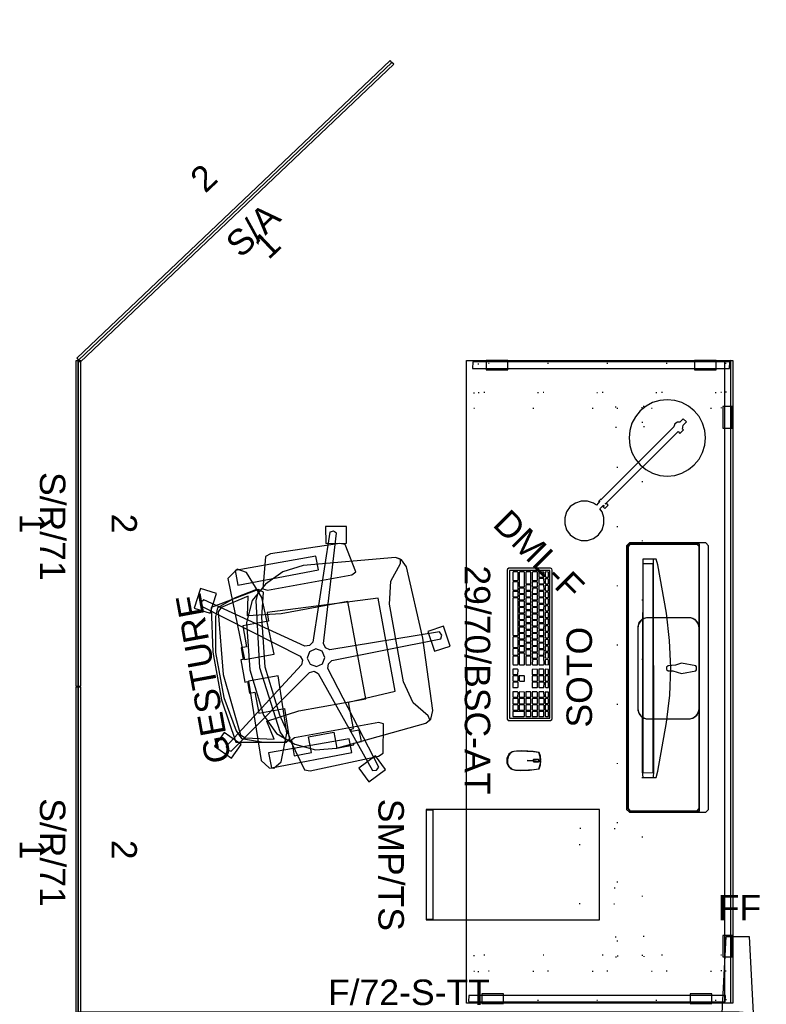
# Model space of a CAD drawing. Header units: inches. Extents: x 490 to 791, y -148 to 69.
# Tile 4 of 5: x 559 to 640, y -38 to 69. Entities that reach past the tile are written whole.
import ezdxf
from ezdxf.enums import TextEntityAlignment as Align

# ---------------------------------------------------------------- set-up
doc = ezdxf.new("R2010")
doc.units = ezdxf.units.IN
doc.header["$MEASUREMENT"] = 0
doc.linetypes.add('Dot', pattern=[6.35, 0, -6.35])
for name, color, linetype in [('A-FURN', 7, 'Continuous'), ('A-FURN-P-FENCE', 3, 'Continuous'), ('A-FURN-P-FENCE-JNC', 4, 'Continuous'), ('A-FURN-P-FENCE-JNC-T', 4, 'Continuous'), ('A-FURN-P-FENCE-SUP', 4, 'Continuous'), ('A-FURN-P-FENCE-SUP-T', 4, 'Continuous'), ('A-FURN-P-FENCE-T', 3, 'Continuous'), ('A-FURN-P-FILE', 2, 'Continuous'), ('A-FURN-P-FILE-T', 2, 'Continuous'), ('A-FURN-P-FREE', 2, 'Continuous'), ('A-FURN-P-FREE-ACY', 2, 'Continuous'), ('A-FURN-P-FREE-ACY-T', 2, 'Continuous'), ('A-FURN-P-FREE-T', 2, 'Continuous'), ('A-FURN-P-SEAT', 2, 'Continuous'), ('A-FURN-P-SEAT-T', 2, 'Continuous'), ('A-FURN-P_LGHT', 4, 'Continuous'), ('A-FURN-P_LGHT-T', 4, 'Continuous'), ('CATALOGUE-TXT', 8, 'Continuous'), ('CET color Black or White', 7, 'Continuous'), ('CET Default', 7, 'Continuous')]:
    doc.layers.add(name, color=color, linetype=linetype)
doc.layers.add('AFUEL-3D-017', color=7, linetype='Continuous', true_color=0xf3f3f3)
doc.layers.add('AFUSL-3D-160', color=7, linetype='Continuous', true_color=0x3f4549)
doc.styles.add('Arial', font='arial.ttf')

# ---------------------------------------------------------------- blocks, each defined once
blk = doc.blocks.new('*C54')
at = {"layer": 'CET color Black or White', "linetype": 'Continuous'}
for points in [[(-4.55, 3.35), (-5.03, 3.16), (-5.33, 2.89), (-5.51, 2.43), (-5.51, -2.39), (-5.37, -2.83), (-4.98, -3.22), (-4.53, -3.35), (4.55, -3.35), (5.03, -3.16), (5.33, -2.89), (5.51, -2.42), (5.51, 2.37), (5.41, 2.7), (5.08, 3.12), (4.54, 3.35), (-4.55, 3.35)], [(-4.41, 3.34), (-4.81, 3.26), (-5.18, 3.02), (-5.42, 2.65), (-5.5, 2.25), (-5.5, -2.25), (-5.42, -2.65), (-5.18, -3.02), (-4.81, -3.26), (-4.41, -3.34), (4.41, -3.34), (4.81, -3.26), (5.18, -3.02), (5.42, -2.65), (5.5, -2.25), (5.5, 2.25), (5.42, 2.65), (5.18, 3.02), (4.81, 3.26), (4.41, 3.34), (-4.41, 3.34)], [(-0.17, 3.07), (-0.28, 2.97), (-0.55, 1.42), (-0.35, 0.77), (-0.26, -0.04), (-0.12, -0.2), (0.12, -0.2), (0.26, -0.04), (0.26, 0.49), (0.55, 1.42), (0.28, 2.97), (0.17, 3.07), (-0.17, 3.07)], [(-0.06, 0.27), (-3.04, 0.13), (-6.01, -0.23), (-11.28, -1.16), (-11.89, -1.34), (-11.89, -2.8), (11.23, -2.86), (11.89, -2.8), (11.89, -1.34), (11.2, -1.15), (5.92, -0.22), (2.93, 0.14), (-0.06, 0.27)], [(-11.89, -1.64), (-11.89, -2.8), (11.23, -2.86), (11.89, -2.8), (11.89, -1.64), (11.23, -1.59), (-11.89, -1.64)], [(-11.37, -1.68), (-11.38, -2.8), (11.36, -2.8), (11.38, -1.68), (-11.37, -1.68)]]:
    blk.add_lwpolyline(points, close=True, dxfattribs=at)
blk = doc.blocks.new('*C9')
at = {"layer": 'A-FURN-P-FREE-ACY', "linetype": 'Continuous'}
for points in [[(-17.71, 0), (17.71, 0), (17.71, 0.28), (-17.71, 0.28), (-17.71, 0)], [(-17.71, -0.28), (17.71, -0.28), (17.71, 0), (-17.71, 0), (-17.71, -0.28)]]:
    blk.add_lwpolyline(points, close=True, dxfattribs=at)
at = {"layer": 'A-FURN-P-FREE-ACY', "linetype": 'Continuous', "style": 'Arial'}
for s, p in [('2', (0, 5)), ('1', (0, -5))]:
    blk.add_text(s, height=2.76, dxfattribs=at).set_placement(p, align=Align.MIDDLE_CENTER)
at = {"layer": 'A-FURN-P-FREE-ACY-T', "linetype": 'Continuous', "style": 'Arial'}
blk.add_attdef('ITEXT', (-5.61, -4.18), '', height=2.77, dxfattribs=at).dxf.unprotected_set("ltscale", 0)
blk = doc.blocks.new('*C13')
at = {"layer": 'A-FURN-P_LGHT', "linetype": 'Continuous'}
for points in [[(0, 1.97), (-0.81, 1.89), (-1.59, 1.65), (-2.31, 1.27), (-2.94, 0.75), (-3.46, 0.12), (-3.85, -0.6), (-4.08, -1.38), (-4.16, -2.2), (-4.08, -3.01), (-3.85, -3.79), (-3.46, -4.51), (-2.94, -5.14), (-2.31, -5.66), (-1.59, -6.04), (-0.81, -6.28), (0, -6.36), (0.81, -6.28), (1.59, -6.04), (2.31, -5.66), (2.94, -5.14), (3.46, -4.51), (3.85, -3.79), (4.08, -3.01), (4.16, -2.2), (4.08, -1.38), (3.85, -0.6), (3.46, 0.12), (2.94, 0.75), (2.31, 1.27), (1.59, 1.65), (0.81, 1.89), (0, 1.97)], [(-0.24, 0.51), (-0.24, -0.01), (-0.44, -0.19), (-0.5, -0.53), (-0.34, -0.83), (-0.34, -12.09), (-0.4, -11.98), (-0.4, -12.37), (-0.34, -12.26), (-0.27, -12.84), (-0.67, -12.9), (-1.27, -13.21), (-1.75, -13.69), (-2.06, -14.29), (-2.17, -14.96), (-2.06, -15.63), (-1.75, -16.24), (-1.27, -16.72), (-0.67, -17.02), (0, -17.13), (0.67, -17.02), (1.27, -16.72), (1.75, -16.24), (2.06, -15.63), (2.17, -14.96), (2.06, -14.29), (1.75, -13.69), (1.27, -13.21), (0.67, -12.9), (0.27, -12.84), (0.28, -12.27), (0.34, -12.44), (0.34, -12.27), (0.38, -12.44), (0.63, -12.44), (0.63, -11.91), (0.34, -11.91), (0.34, -12.08), (0.34, -0.85), (0.63, -0.9), (0.63, -0.34), (0.49, -0.34), (0.25, -0.01), (0.25, 0.51), (-0.24, 0.51)]]:
    blk.add_lwpolyline(points, close=True, dxfattribs=at)
at = {"layer": 'A-FURN-P_LGHT-T', "linetype": 'Continuous', "style": 'Arial'}
blk.add_attdef('ITEXT', (-6.79, -22.47), '', height=2.77, dxfattribs=at).dxf.unprotected_set("ltscale", 0)
blk = doc.blocks.new('*C23')
at = {"layer": 'A-FURN-P-FILE', "linetype": 'Continuous'}
for points in [[(0, 0), (12, 0), (12, 18.88), (0, 18.88), (0, 0)], [(0.06, 0), (11.94, 0), (11.94, 0.75), (0.06, 0.75), (0.06, 0)]]:
    blk.add_lwpolyline(points, close=True, dxfattribs=at)
at = {"layer": 'A-FURN-P-FILE-T', "linetype": 'Continuous', "style": 'Arial'}
blk.add_attdef('ITEXT', (-1.19, -5.2), '', height=2.77, dxfattribs=at).dxf.unprotected_set("ltscale", 0)
blk = doc.blocks.new('*C35')
at = {"layer": 'CET color Black or White', "linetype": 'Continuous'}
for points in [[(-35, 14.21), (-34.96, 13.51), (34.96, 13.51), (34.96, 14.21), (-35, 14.21)], [(-34.15, -13.91), (-34.15, 14.05), (-34.81, 14.09), (-34.85, -13.87), (-34.15, -13.91)], [(-29.99, 14.37), (-29.99, 13.34), (-27.63, 13.34), (-27.63, 14.37), (-29.99, 14.37)], [(27.61, 14.37), (27.61, 13.34), (29.97, 13.34), (29.97, 14.37), (27.61, 14.37)], [(34.15, 13.63), (34.15, -14.33), (34.81, -14.37), (34.85, 13.59), (34.15, 13.63)], [(-33.99, 10.27), (-33.99, 12.63), (-35.02, 12.63), (-35.02, 10.27), (-33.99, 10.27)], [(33.99, 12.14), (33.99, 9.78), (35.02, 9.78), (35.02, 12.14), (33.99, 12.14)], [(-33.99, -12.42), (-33.99, -10.06), (-35.02, -10.06), (-35.02, -12.42), (-33.99, -12.42)], [(33.99, -10.55), (33.99, -12.91), (35.02, -12.91), (35.02, -10.55), (33.99, -10.55)]]:
    blk.add_lwpolyline(points, close=True, dxfattribs=at)
blk = doc.blocks.new('*C48')
at = {"layer": 'CET color Black or White', "linetype": 'Continuous'}
for points in [[(0.02, 1.86), (0.02, 1.67), (0.14, 1.59), (0.04, 1.07), (0.02, 1.06), (0, 0.36), (-0.02, 1.06), (-0.14, 1.12), (-0.08, 1.64), (-0.04, 1.86), (-0.47, 1.82), (-0.9, 1.65), (-0.99, 0.99), (-1.03, 0.44), (-1.05, -0.21), (-1.04, -0.82), (-0.96, -1.29), (-0.7, -1.63), (-0.23, -1.86), (0.28, -1.85), (0.66, -1.66), (0.9, -1.41), (0.98, -1.21), (1.04, -0.92), (1.06, -0.38), (1.02, 0.62), (0.98, 1.12), (0.9, 1.65), (0.47, 1.82), (0.02, 1.86)], [(0.28, 1.79), (-0.42, 1.76), (-0.88, 1.61), (-0.96, 1.03), (-1.01, 0.32), (-1.03, -0.13), (-1.03, -0.58), (-0.99, -1.08), (-0.92, -1.3), (-0.74, -1.53), (-0.54, -1.67), (-0.08, -1.8), (0.28, -1.77), (0.62, -1.63), (0.93, -1.28), (1, -0.97), (1.03, -0.47), (1, 0.49), (0.96, 1.07), (0.88, 1.61), (0.67, 1.7), (0.28, 1.79)], [(0.08, 1.63), (-0.06, 1.63), (-0.12, 1.58), (-0.13, 1.06), (-0.07, 1.01), (0.08, 1), (0.12, 1.08), (0.13, 1.57), (0.08, 1.63)]]:
    blk.add_lwpolyline(points, close=True, dxfattribs=at)
blk = doc.blocks.new('*C49')
at = {"layer": 'A-FURN-P-FREE-ACY', "linetype": 'Continuous'}
for points in [[(-23.54, 0), (23.54, 0), (23.54, 0.28), (-23.54, 0.28), (-23.54, 0)], [(-23.54, -0.28), (23.54, -0.28), (23.54, 0), (-23.54, 0), (-23.54, -0.28)]]:
    blk.add_lwpolyline(points, close=True, dxfattribs=at)
at = {"layer": 'A-FURN-P-FREE-ACY', "linetype": 'Continuous', "style": 'Arial'}
for s, p in [('2', (0, 5)), ('1', (0, -5))]:
    blk.add_text(s, height=2.76, dxfattribs=at).set_placement(p, align=Align.MIDDLE_CENTER)
at = {"layer": 'A-FURN-P-FREE-ACY-T', "linetype": 'Continuous', "style": 'Arial'}
blk.add_attdef('ITEXT', (-3.13, -4.18), '', height=2.77, dxfattribs=at).dxf.unprotected_set("ltscale", 0)
blk = doc.blocks.new('*C51')
at = {"layer": 'A-FURN-P-FENCE', "linetype": 'Continuous'}
blk.add_lwpolyline([(0.04, 0), (71.96, 0), (71.96, 2.99), (0.04, 2.99), (0.04, 0)], close=True, dxfattribs=at)
at = {"layer": 'A-FURN-P-FENCE-T', "linetype": 'Continuous', "style": 'Arial'}
for p in [(27.18, 3.79), (35.53, 1.5), (35.53, 1.5)]:
    blk.add_attdef('ITEXT', p, '', height=2.77, dxfattribs=at).dxf.unprotected_set("ltscale", 0)
blk = doc.blocks.new('*C56')
at = {"layer": 'A-FURN-P-FENCE-JNC', "linetype": 'Continuous'}
for points in [[(-0.91, 1.5), (-0.41, 11.25), (2.09, 11.25), (2.59, 1.5), (2.09, -8.25), (-0.41, -8.25), (-0.91, 1.5)], [(1.05, 0), (1.05, 3), (1.45, 3), (1.45, 0), (1.05, 0)], [(1.05, 0), (1.05, 3), (1.45, 3), (1.45, 0), (1.05, 0)]]:
    blk.add_lwpolyline(points, close=True, dxfattribs=at)
at = {"layer": 'A-FURN-P-FENCE-SUP', "linetype": 'Continuous'}
blk.add_lwpolyline([(-0.91, 1.5), (-0.41, 11.25), (2.09, 11.25), (2.59, 1.5), (2.09, -8.25), (-0.41, -8.25), (-0.91, 1.5)], close=True, dxfattribs=at)
at = {"layer": 'A-FURN-P-FENCE-JNC-T', "linetype": 'Continuous', "style": 'Arial'}
blk.add_attdef('ITEXT', (1.94, -0.71), '', height=2.77, dxfattribs=at).dxf.unprotected_set("ltscale", 0)
at = {"layer": 'A-FURN-P-FENCE-SUP-T', "linetype": 'Continuous', "style": 'Arial'}
blk.add_attdef('ITEXT', (-1.33, 13.01), '', height=2.77, dxfattribs=at).dxf.unprotected_set("ltscale", 0)
blk = doc.blocks.new('*C38')
at = {"layer": 'AFUEL-3D-017', "linetype": 'Continuous'}
for points in [[(-14.36, 4.46), (-14.67, 4.15), (-14.67, -4.15), (-14.36, -4.46), (14.36, -4.46), (14.67, -4.15), (14.67, 4.15), (14.36, 4.46), (-14.36, 4.46)], [(-14.31, 4.33), (-14.54, 4.1), (-14.54, -3.47), (14.54, -3.47), (14.54, 4.1), (14.31, 4.33), (-14.31, 4.33)]]:
    blk.add_lwpolyline(points, close=True, dxfattribs=at)
at = {"layer": 'AFUSL-3D-160', "linetype": 'Continuous'}
blk.add_lwpolyline([(-14.28, 4.3), (-14.5, 4.09), (-14.5, -3.23), (-14.28, -3.45), (14.28, -3.45), (14.5, -3.23), (14.5, 4.09), (14.28, 4.3), (-14.28, 4.3)], close=True, dxfattribs=at)
at = {"layer": 'CATALOGUE-TXT', "linetype": 'Continuous', "style": 'Arial'}
blk.add_attdef('ITEXT', (-5.45, 8.23), '', height=2.77, dxfattribs=at).dxf.unprotected_set("ltscale", 0)
blk = doc.blocks.new('*C15')
at = {"layer": 'A-FURN-P-FREE', "linetype": 'Continuous'}
blk.add_lwpolyline([(-35, -14.5), (-35, 14.5), (35, 14.5), (35, -14.5), (-35, -14.5)], close=True, dxfattribs=at)
at = {"layer": 'A-FURN-P-FREE', "linetype": 'Dot'}
for points in [[(-34.67, -13.23), (-31.52, -13.23), (-31.52, 13.77), (-34.67, 13.77), (-34.67, -13.23)], [(-31.52, -13.73), (-29.79, -13.73), (-29.79, 13.27), (-31.52, 13.27), (-31.52, -13.73)], [(29.79, -13.73), (31.52, -13.73), (31.52, 13.27), (29.79, 13.27), (29.79, -13.73)], [(31.52, -13.23), (34.67, -13.23), (34.67, 13.77), (31.52, 13.77), (31.52, -13.23)], [(-29.98, 1.71), (-27.74, 1.71), (-27.74, 4.83), (-29.98, 4.83), (-29.98, 1.71)], [(-29.85, 1.89), (29.85, 1.89), (29.85, 4.65), (-29.85, 4.65), (-29.85, 1.89)], [(27.74, 1.71), (29.98, 1.71), (29.98, 4.83), (27.74, 4.83), (27.74, 1.71)], [(15.96, -2.16), (15.96, 1.62), (24.23, 1.62), (24.23, -2.16), (15.96, -2.16)]]:
    blk.add_lwpolyline(points, close=True, dxfattribs=at)
at = {"layer": 'A-FURN-P-FREE-T', "linetype": 'Continuous', "style": 'Arial'}
blk.add_attdef('ITEXT', (-12.68, -14.7), '', height=2.77, dxfattribs=at).dxf.unprotected_set("ltscale", 0)
blk = doc.blocks.new('*C24')
at = {"layer": 'A-FURN-P-SEAT', "linetype": 'Continuous'}
for points in [[(-7.45, 24.3), (-9.08, 22.72), (-7.81, 21.41), (-6.18, 22.99), (-7.45, 24.3)], [(7.71, 23.75), (6.86, 22.14), (8.87, 21.08), (9.72, 22.69), (7.71, 23.75)], [(-7.71, 23.04), (-8.12, 22.96), (-8.32, 22.6), (-1.42, 12.67), (-1.39, 12.15), (-1.72, 11.75), (-13.16, 7.83), (-13.21, 7.42), (-12.94, 7.11), (-1.36, 10.61), (-0.86, 10.47), (-0.58, 10.04), (-0.39, -2.06), (-0.01, -2.23), (0.37, -2.06), (0.62, 10.03), (0.9, 10.46), (1.4, 10.59), (12.96, 7.04), (13.25, 7.34), (13.2, 7.75), (1.78, 11.73), (1.46, 12.14), (1.49, 12.65), (8.44, 22.55), (8.24, 22.91), (7.83, 23), (0.52, 13.36), (0.04, 13.18), (-0.45, 13.37), (-7.71, 23.04)], [(-2.65, 22.63), (-7.45, 21.92), (-8.45, 16.51), (-8.1, 16.03), (-5.42, 16.69), (0, 17.32), (5.42, 16.69), (8.1, 16.03), (8.45, 16.51), (7.45, 21.92), (2.66, 22.63), (-2.65, 22.63)], [(-2.43, 22.34), (-6.26, 21.66), (-7.17, 21.26), (-7.91, 19.18), (-8.4, 16.73), (-8.26, 16.49), (-7.2, 16.99), (0.06, 17.91), (7.32, 16.99), (8.39, 16.49), (8.52, 16.73), (8.03, 19.18), (7.29, 21.26), (6.39, 21.66), (2.56, 22.34), (-2.43, 22.34)], [(0.04, 21.97), (-6.77, 21.27), (-7.17, 20.85), (-7.88, 17.75), (-5.79, 18.19), (-5.33, 14.57), (-5.36, 7.16), (5.44, 7.16), (5.41, 14.57), (5.87, 18.19), (7.96, 17.75), (7.26, 20.85), (6.86, 21.27), (0.04, 21.97)], [(-9.9, 19.56), (-10.85, 18.85), (-10.99, 18.38), (-10.45, 17.47), (-7.47, 16.3), (-1.16, 16.09), (-1.16, 19.36), (-9.9, 19.56)], [(1.28, 19.78), (-1.19, 19.78), (-1.19, 19.5), (-2.46, 19.5), (-2.46, 18.9), (-4.79, 18.9), (-4.79, 16.05), (-8.3, 16.15), (-8.3, 15.93), (-10.05, 15.93), (-10.05, 14.04), (-8.3, 14.04), (-8.3, 11.23), (-10.05, 11.23), (-10.05, 9.34), (-9.85, 9.34), (-9.85, 8.46), (-8.57, 8.46), (-8.57, 9.34), (-8.3, 9.34), (-8.3, 9.07), (-5.38, 9.07), (-5.11, 3.85), (5.19, 3.85), (5.82, 16.05), (4.87, 16.05), (4.87, 18.9), (2.55, 18.9), (2.55, 19.5), (1.28, 19.5), (1.28, 19.78)], [(10.25, 19.59), (1.24, 19.36), (1.24, 16.09), (7.56, 16.3), (10.53, 17.47), (11.07, 18.38), (10.25, 19.59)], [(-10.89, 18.62), (-10.84, 9.7), (-9.3, 9.7), (-9.25, 18.62), (-10.89, 18.62)], [(0.04, 19.02), (-5.1, 18.43), (-7.31, 17.4), (-8.81, 15.65), (-9.81, 13.55), (-10.08, 11.25), (-9.14, 1.2), (-8.85, 0.71), (-8.41, 0.8), (-6.7, 2.15), (-4.27, 2.77), (4.35, 2.77), (6.78, 2.15), (8.49, 0.8), (8.93, 0.71), (9.23, 1.2), (10.16, 11.25), (9.89, 13.55), (8.89, 15.65), (7.4, 17.4), (5.18, 18.43), (0.04, 19.02)], [(0.04, 19.02), (-5.1, 18.43), (-7.31, 17.4), (-8.81, 15.65), (-9.81, 13.55), (-10.08, 11.25), (-9.14, 1.2), (-8.78, 0.6), (-7.9, 0.2), (0.04, -0.13), (7.98, 0.2), (8.86, 0.6), (9.23, 1.2), (10.16, 11.25), (9.89, 13.55), (8.89, 15.65), (7.4, 17.4), (5.18, 18.43), (0.04, 19.02)], [(10.97, 18.62), (9.34, 18.62), (9.39, 9.7), (10.92, 9.7), (10.97, 18.62)], [(-8.36, 16.04), (-11.77, 15.11), (-11.96, 14.52), (-11.73, 6.91), (-11.5, 6.34), (-8.36, 5.74), (-8.13, 6.23), (-8.13, 15.57), (-8.36, 16.04)], [(8.45, 16.04), (8.21, 15.57), (8.21, 6.23), (8.44, 5.74), (11.58, 6.34), (11.81, 6.91), (12.04, 14.52), (11.85, 15.11), (8.45, 16.04)], [(0.16, 12.63), (-0.55, 12.45), (-0.92, 11.82), (-0.74, 11.11), (-0.11, 10.73), (0.6, 10.91), (0.98, 11.54), (0.8, 12.26), (0.16, 12.63)], [(-12.65, 9.27), (-14.29, 8.47), (-13.29, 6.43), (-11.65, 7.23), (-12.65, 9.27)], [(12.09, 8.41), (11.7, 6.18), (13.5, 5.86), (13.89, 8.1), (12.09, 8.41)], [(0.65, -0.8), (-1.6, -1.12), (-1.34, -2.92), (0.91, -2.6), (0.65, -0.8)]]:
    blk.add_lwpolyline(points, close=True, dxfattribs=at)
at = {"layer": 'A-FURN-P-SEAT-T', "linetype": 'Continuous', "style": 'Arial'}
blk.add_attdef('ITEXT', (-9.35, 22.78), '', height=2.77, dxfattribs=at).dxf.unprotected_set("ltscale", 0)
blk = doc.blocks.new('*C31')
at = {"layer": 'A-FURN-P-FREE-ACY', "linetype": 'Continuous'}
for points in [[(-17.71, 0), (17.71, 0), (17.71, 0.28), (-17.71, 0.28), (-17.71, 0)], [(-17.71, -0.28), (17.71, -0.28), (17.71, 0), (-17.71, 0), (-17.71, -0.28)]]:
    blk.add_lwpolyline(points, close=True, dxfattribs=at)
at = {"layer": 'A-FURN-P-FREE-ACY', "linetype": 'Continuous', "style": 'Arial'}
for s, p in [('2', (0, 5)), ('1', (0, -5))]:
    blk.add_text(s, height=2.76, dxfattribs=at).set_placement(p, align=Align.MIDDLE_CENTER)
at = {"layer": 'A-FURN-P-FREE-ACY-T', "linetype": 'Continuous', "style": 'Arial'}
blk.add_attdef('ITEXT', (-5.61, -4.18), '', height=2.77, dxfattribs=at).dxf.unprotected_set("ltscale", 0)
blk = doc.blocks.new('*C17')
at = {"layer": 'CET color Black or White', "linetype": 'Continuous'}
for points in [[(8.09, 2.45), (-8.07, 2.45), (-8.22, 2.42), (-8.28, 2.28), (-8.28, -2.26), (-8.2, -2.42), (-8.09, -2.45), (8.15, -2.45), (8.28, -2.34), (8.28, 2.26), (8.2, 2.42), (8.09, 2.45)], [(8.04, 2.21), (-8.04, 2.21), (-8.04, -2.21), (8.04, -2.21), (8.04, 2.21)], [(-7.33, 2.04), (-7.86, 2.04), (-7.88, 1.69), (-7.38, 1.69), (-7.31, 1.74), (-7.33, 2.04)], [(-7.87, 1.55), (-7.88, 1.03), (-7.83, 0.98), (-7.32, 0.98), (-7.31, 1.5), (-7.36, 1.55), (-7.87, 1.55)], [(-6.66, 1.56), (-7.16, 1.55), (-7.18, 1.03), (-7.12, 0.98), (-6.62, 0.98), (-6.6, 1.5), (-6.66, 1.56)], [(-7.1, 2.04), (-7.15, 1.97), (-7.15, 1.69), (-6.64, 1.69), (-6.58, 1.74), (-6.58, 2.04), (-7.1, 2.04)], [(-5.95, 1.56), (-6.46, 1.55), (-6.47, 1.03), (-6.42, 0.98), (-5.91, 0.98), (-5.9, 1.5), (-5.95, 1.56)], [(-6.37, 2.04), (-6.42, 1.97), (-6.41, 1.69), (-5.91, 1.69), (-5.84, 1.74), (-5.84, 2.04), (-6.37, 2.04)], [(-5.71, 1.55), (-5.76, 1.5), (-5.76, 0.98), (-5.24, 0.98), (-5.19, 1.04), (-5.19, 1.54), (-5.71, 1.55)], [(-5.11, 2.04), (-5.62, 2.04), (-5.68, 1.99), (-5.66, 1.69), (-5.16, 1.69), (-5.11, 1.75), (-5.11, 2.04)], [(-5, 1.55), (-5.06, 1.5), (-5.06, 0.99), (-4.54, 0.98), (-4.48, 1.04), (-4.48, 1.54), (-5, 1.55)], [(-4.38, 2.04), (-4.88, 2.04), (-4.95, 1.99), (-4.93, 1.69), (-4.42, 1.69), (-4.37, 1.75), (-4.38, 2.04)], [(-4.3, 1.56), (-4.35, 1.5), (-4.35, 0.98), (-3.83, 0.98), (-3.78, 1.04), (-3.78, 1.54), (-4.3, 1.56)], [(-4.17, 2.04), (-4.21, 1.97), (-4.21, 1.69), (-3.71, 1.69), (-3.64, 1.74), (-3.64, 2.04), (-4.17, 2.04)], [(-3.59, 1.55), (-3.64, 1.5), (-3.64, 0.99), (-3.12, 0.98), (-3.07, 1.04), (-3.07, 1.54), (-3.59, 1.55)], [(-2.91, 2.04), (-3.41, 2.04), (-3.48, 1.99), (-3.46, 1.69), (-2.96, 1.69), (-2.91, 1.75), (-2.91, 2.04)], [(-2.88, 1.55), (-2.94, 1.5), (-2.94, 0.98), (-2.42, 0.98), (-2.36, 1.04), (-2.36, 1.54), (-2.88, 1.55)], [(-2.19, 2.04), (-2.73, 2.04), (-2.74, 1.69), (-2.24, 1.69), (-2.17, 1.74), (-2.19, 2.04)], [(-2.18, 1.56), (-2.23, 1.5), (-2.23, 0.98), (-1.71, 0.98), (-1.66, 1.04), (-1.66, 1.54), (-2.18, 1.56)], [(-1.96, 2.04), (-2.01, 1.97), (-2.01, 1.69), (-1.51, 1.69), (-1.44, 1.74), (-1.44, 2.04), (-1.96, 2.04)], [(-1.47, 1.55), (-1.52, 1.5), (-1.52, 0.98), (-1, 0.98), (-0.95, 1.04), (-0.95, 1.54), (-1.47, 1.55)], [(-1.23, 2.04), (-1.28, 1.97), (-1.28, 1.69), (-0.77, 1.69), (-0.71, 1.74), (-0.71, 2.04), (-1.23, 2.04)], [(-0.76, 1.55), (-0.82, 1.5), (-0.82, 0.99), (-0.3, 0.98), (-0.24, 1.04), (-0.24, 1.54), (-0.76, 1.55)], [(0.02, 2.04), (-0.48, 2.04), (-0.54, 1.99), (-0.52, 1.69), (0.01, 1.69), (0.02, 2.04)], [(-0.06, 1.55), (-0.11, 1.5), (-0.11, 0.99), (0.41, 0.98), (0.46, 1.04), (0.46, 1.54), (-0.06, 1.55)], [(0.24, 2.04), (0.19, 1.97), (0.19, 1.69), (0.7, 1.69), (0.76, 1.74), (0.76, 2.04), (0.24, 2.04)], [(0.65, 1.56), (0.6, 1.5), (0.6, 0.99), (1.12, 0.98), (1.17, 1.04), (1.17, 1.54), (0.65, 1.56)], [(1.48, 2.04), (0.94, 2.04), (0.93, 1.69), (1.43, 1.69), (1.49, 1.74), (1.48, 2.04)], [(2.18, 1.56), (1.36, 1.55), (1.3, 1.5), (1.3, 1.03), (1.36, 0.98), (2.18, 0.98), (2.23, 1.04), (2.23, 1.5), (2.18, 1.56)], [(2.22, 2.04), (1.72, 2.04), (1.66, 1.99), (1.68, 1.69), (2.21, 1.69), (2.22, 2.04)], [(3.27, 2.04), (2.74, 2.04), (2.72, 1.69), (3.22, 1.69), (3.29, 1.74), (3.27, 2.04)], [(2.77, 1.55), (2.72, 1.5), (2.72, 0.99), (3.24, 0.98), (3.29, 1.04), (3.29, 1.54), (2.77, 1.55)], [(3.47, 2.04), (3.42, 1.97), (3.43, 1.69), (3.93, 1.69), (4, 1.74), (4, 2.04), (3.47, 2.04)], [(3.48, 1.55), (3.42, 1.5), (3.42, 0.99), (3.94, 0.98), (4, 1.04), (4, 1.54), (3.48, 1.55)], [(4.18, 2.04), (4.13, 1.97), (4.13, 1.69), (4.64, 1.69), (4.7, 1.74), (4.7, 2.04), (4.18, 2.04)], [(4.18, 1.56), (4.13, 1.5), (4.13, 0.98), (4.65, 0.98), (4.7, 1.04), (4.7, 1.54), (4.18, 1.56)], [(5.71, 1.56), (5.19, 1.55), (5.19, 1.03), (5.24, 0.98), (5.76, 0.98), (5.76, 1.5), (5.71, 1.56)], [(5.74, 2.04), (5.21, 2.04), (5.2, 1.69), (5.7, 1.69), (5.76, 1.74), (5.74, 2.04)], [(6.45, 2.04), (5.96, 2.04), (5.9, 1.99), (5.92, 1.69), (6.46, 1.69), (6.45, 2.04)], [(6.42, 1.56), (5.95, 1.56), (5.9, 1.5), (5.9, 1.03), (5.95, 0.98), (6.46, 0.98), (6.47, 1.5), (6.42, 1.56)], [(7.16, 2.04), (6.67, 2.04), (6.6, 1.99), (6.62, 1.69), (7.17, 1.69), (7.16, 2.04)], [(7.12, 1.56), (6.66, 1.56), (6.6, 1.5), (6.6, 1.03), (6.66, 0.98), (7.16, 0.98), (7.18, 1.5), (7.12, 1.56)], [(7.36, 2.04), (7.31, 1.97), (7.31, 1.69), (7.82, 1.69), (7.88, 1.74), (7.88, 2.04), (7.36, 2.04)], [(7.32, 1.55), (7.31, 1.03), (7.36, 0.98), (7.88, 0.98), (7.88, 1.5), (7.83, 1.55), (7.32, 1.55)], [(-7.01, 0.85), (-7.83, 0.85), (-7.88, 0.79), (-7.88, 0.33), (-7.83, 0.27), (-7.02, 0.27), (-6.96, 0.32), (-6.96, 0.8), (-7.01, 0.85)], [(-7.82, 0.14), (-7.88, 0.09), (-7.88, -0.38), (-7.83, -0.43), (-6.66, -0.43), (-6.6, -0.38), (-6.6, 0.09), (-6.66, 0.14), (-7.82, 0.14)], [(-6.77, 0.85), (-6.82, 0.79), (-6.82, 0.27), (-6.3, 0.27), (-6.25, 0.33), (-6.25, 0.84), (-6.77, 0.85)], [(-5.95, 0.14), (-6.47, 0.14), (-6.47, -0.38), (-6.42, -0.43), (-5.91, -0.43), (-5.9, 0.09), (-5.95, 0.14)], [(-6.06, 0.85), (-6.12, 0.79), (-6.12, 0.29), (-5.6, 0.28), (-5.54, 0.33), (-5.54, 0.84), (-6.06, 0.85)], [(-5.24, 0.14), (-5.75, 0.14), (-5.76, -0.38), (-5.71, -0.43), (-5.2, -0.43), (-5.19, 0.09), (-5.24, 0.14)], [(-5.36, 0.85), (-5.41, 0.79), (-5.41, 0.27), (-4.89, 0.27), (-4.84, 0.33), (-4.84, 0.84), (-5.36, 0.85)], [(-5.04, 0.14), (-5.06, -0.38), (-5, -0.43), (-4.48, -0.43), (-4.48, 0.09), (-4.54, 0.14), (-5.04, 0.14)], [(-4.65, 0.85), (-4.7, 0.79), (-4.7, 0.27), (-4.18, 0.27), (-4.13, 0.33), (-4.13, 0.84), (-4.65, 0.85)], [(-4.34, 0.14), (-4.35, -0.38), (-4.3, -0.43), (-3.79, -0.43), (-3.78, 0.09), (-3.83, 0.14), (-4.34, 0.14)], [(-3.48, 0.85), (-4, 0.85), (-4, 0.33), (-3.94, 0.27), (-3.44, 0.28), (-3.42, 0.8), (-3.48, 0.85)], [(-3.12, 0.14), (-3.64, 0.14), (-3.64, -0.38), (-3.59, -0.43), (-3.07, -0.43), (-3.07, 0.09), (-3.12, 0.14)], [(-2.77, 0.85), (-3.28, 0.85), (-3.29, 0.33), (-3.24, 0.27), (-2.73, 0.28), (-2.72, 0.8), (-2.77, 0.85)], [(-2.88, 0.14), (-2.94, 0.09), (-2.94, -0.42), (-2.42, -0.43), (-2.36, -0.38), (-2.36, 0.13), (-2.88, 0.14)], [(-2.53, 0.85), (-2.58, 0.79), (-2.58, 0.27), (-2.06, 0.27), (-2.01, 0.33), (-2.01, 0.84), (-2.53, 0.85)], [(-2.18, 0.14), (-2.23, 0.09), (-2.23, -0.43), (-1.71, -0.43), (-1.66, -0.38), (-1.66, 0.13), (-2.18, 0.14)], [(-1.36, 0.85), (-1.86, 0.85), (-1.88, 0.33), (-1.82, 0.27), (-1.32, 0.28), (-1.3, 0.8), (-1.36, 0.85)], [(-1, 0.14), (-1.52, 0.14), (-1.52, -0.38), (-1.47, -0.43), (-0.96, -0.43), (-0.95, 0.09), (-1, 0.14)], [(-0.65, 0.85), (-1.12, 0.85), (-1.17, 0.79), (-1.17, 0.27), (-0.65, 0.27), (-0.6, 0.33), (-0.6, 0.8), (-0.65, 0.85)], [(-0.76, 0.14), (-0.82, 0.09), (-0.82, -0.43), (-0.3, -0.43), (-0.24, -0.38), (-0.24, 0.13), (-0.76, 0.14)], [(-0.41, 0.85), (-0.46, 0.79), (-0.46, 0.27), (0.06, 0.27), (0.11, 0.33), (0.11, 0.84), (-0.41, 0.85)], [(0.41, 0.14), (-0.06, 0.14), (-0.11, 0.09), (-0.11, -0.43), (0.41, -0.43), (0.46, -0.38), (0.46, 0.09), (0.41, 0.14)], [(0.76, 0.85), (0.24, 0.85), (0.24, 0.33), (0.3, 0.27), (0.8, 0.28), (0.82, 0.8), (0.76, 0.85)], [(0.65, 0.14), (0.6, 0.09), (0.6, -0.43), (1.12, -0.43), (1.17, -0.38), (1.17, 0.13), (0.65, 0.14)], [(1.47, 0.85), (0.96, 0.85), (0.95, 0.33), (1, 0.27), (1.51, 0.28), (1.52, 0.8), (1.47, 0.85)], [(2.18, 0.14), (1.36, 0.14), (1.3, 0.09), (1.3, -0.38), (1.36, -0.43), (2.16, -0.43), (2.23, -0.38), (2.23, 0.09), (2.18, 0.14)], [(1.71, 0.85), (1.66, 0.79), (1.66, 0.29), (2.18, 0.28), (2.23, 0.33), (2.23, 0.84), (1.71, 0.85)], [(2.73, 0.85), (2.72, 0.33), (2.77, 0.27), (3.29, 0.28), (3.29, 0.8), (3.24, 0.85), (2.73, 0.85)], [(3.44, 0.85), (3.42, 0.33), (3.48, 0.27), (4, 0.28), (4, 0.8), (3.94, 0.85), (3.44, 0.85)], [(4.65, 0.85), (4.13, 0.85), (4.13, 0.33), (4.18, 0.27), (4.7, 0.28), (4.7, 0.8), (4.65, 0.85)], [(5.24, 0.85), (5.19, 0.79), (5.19, 0.27), (5.71, 0.27), (5.76, 0.33), (5.76, 0.84), (5.24, 0.85)], [(5.24, 0.14), (5.19, 0.09), (5.19, -0.42), (5.71, -0.43), (5.76, -0.38), (5.76, 0.13), (5.24, 0.14)], [(5.91, 0.85), (5.9, 0.33), (5.95, 0.27), (6.42, 0.27), (6.47, 0.33), (6.47, 0.8), (6.42, 0.85), (5.91, 0.85)], [(5.91, 0.14), (5.9, -0.38), (5.95, -0.43), (6.47, -0.43), (6.47, 0.09), (6.42, 0.14), (5.91, 0.14)], [(6.62, 0.85), (6.6, 0.33), (6.66, 0.27), (7.12, 0.27), (7.18, 0.33), (7.18, 0.8), (7.12, 0.85), (6.62, 0.85)], [(7.12, 0.14), (6.66, 0.14), (6.6, 0.09), (6.6, -0.38), (6.66, -0.43), (7.16, -0.43), (7.18, 0.09), (7.12, 0.14)], [(7.83, 0.85), (7.31, 0.85), (7.31, 0.33), (7.36, 0.27), (7.87, 0.28), (7.88, 0.8), (7.83, 0.85)], [(7.32, 0.14), (7.31, -0.38), (7.36, -0.43), (7.83, -0.43), (7.88, -0.38), (7.88, 0.09), (7.83, 0.14), (7.32, 0.14)], [(-7.83, -0.56), (-7.88, -0.62), (-7.88, -1.09), (-7.83, -1.14), (-6.32, -1.14), (-6.25, -1.09), (-6.25, -0.62), (-6.3, -0.56), (-7.83, -0.56)], [(-6.06, -0.57), (-6.12, -0.62), (-6.12, -1.13), (-5.6, -1.14), (-5.54, -1.08), (-5.54, -0.58), (-6.06, -0.57)], [(-4.89, -0.56), (-5.41, -0.57), (-5.41, -1.09), (-5.36, -1.14), (-4.85, -1.14), (-4.84, -0.62), (-4.89, -0.56)], [(-4.65, -0.56), (-4.7, -0.62), (-4.7, -1.13), (-4.18, -1.14), (-4.13, -1.08), (-4.13, -0.58), (-4.65, -0.56)], [(-3.48, -0.56), (-3.94, -0.57), (-4, -0.62), (-4, -1.13), (-3.48, -1.14), (-3.42, -1.08), (-3.42, -0.62), (-3.48, -0.56)], [(-2.77, -0.56), (-3.29, -0.57), (-3.29, -1.09), (-3.24, -1.14), (-2.73, -1.14), (-2.72, -0.62), (-2.77, -0.56)], [(-2.06, -0.56), (-2.53, -0.56), (-2.58, -0.62), (-2.58, -1.09), (-2.53, -1.14), (-2.02, -1.14), (-2.01, -0.62), (-2.06, -0.56)], [(-1.36, -0.56), (-1.88, -0.57), (-1.88, -1.09), (-1.82, -1.14), (-1.32, -1.14), (-1.3, -0.62), (-1.36, -0.56)], [(-1.12, -0.57), (-1.17, -0.62), (-1.17, -1.14), (-0.65, -1.14), (-0.6, -1.08), (-0.6, -0.58), (-1.12, -0.57)], [(-0.41, -0.56), (-0.46, -0.62), (-0.46, -1.13), (0.06, -1.14), (0.11, -1.08), (0.11, -0.58), (-0.41, -0.56)], [(0.76, -0.56), (0.24, -0.57), (0.24, -1.09), (0.3, -1.14), (0.82, -1.14), (0.82, -0.62), (0.76, -0.56)], [(1.02, -0.56), (0.95, -0.61), (0.95, -1.09), (1, -1.14), (2.18, -1.14), (2.23, -1.08), (2.23, -0.62), (2.18, -0.56), (1.02, -0.56)], [(3.48, -0.56), (3.42, -0.62), (3.42, -1.13), (3.94, -1.14), (4, -1.08), (4, -0.58), (3.48, -0.56)], [(5.2, -0.57), (5.19, -1.09), (5.24, -1.14), (5.76, -1.14), (5.76, -0.62), (5.71, -0.57), (5.2, -0.57)], [(6.42, -0.56), (5.95, -0.56), (5.9, -0.62), (5.9, -1.09), (5.95, -1.14), (6.46, -1.14), (6.47, -0.62), (6.42, -0.56)], [(6.66, -0.56), (6.6, -0.62), (6.6, -1.14), (7.12, -1.14), (7.18, -1.08), (7.18, -0.58), (6.66, -0.56)], [(7.36, -0.57), (7.31, -0.62), (7.31, -1.79), (7.36, -1.85), (7.83, -1.84), (7.88, -1.79), (7.88, -0.63), (7.83, -0.57), (7.36, -0.57)], [(-7.01, -1.27), (-7.83, -1.27), (-7.88, -1.33), (-7.88, -1.79), (-7.83, -1.85), (-7.01, -1.84), (-6.96, -1.79), (-6.96, -1.32), (-7.01, -1.27)], [(-5.95, -1.27), (-6.76, -1.27), (-6.82, -1.32), (-6.82, -1.79), (-6.77, -1.85), (-5.95, -1.84), (-5.9, -1.79), (-5.9, -1.32), (-5.95, -1.27)], [(-5.75, -1.27), (-5.76, -1.79), (-5.71, -1.85), (-5.19, -1.84), (-5.19, -1.32), (-5.24, -1.27), (-5.75, -1.27)], [(-4.99, -1.27), (-5.06, -1.32), (-5.06, -1.79), (-5, -1.85), (-1.02, -1.85), (-0.95, -1.8), (-0.95, -1.32), (-1, -1.27), (-4.99, -1.27)], [(0.28, -1.27), (-0.75, -1.27), (-0.82, -1.32), (-0.82, -1.79), (-0.76, -1.85), (0.28, -1.84), (0.33, -1.79), (0.33, -1.32), (0.28, -1.27)], [(1.12, -1.27), (0.52, -1.27), (0.46, -1.33), (0.48, -1.85), (1.12, -1.84), (1.17, -1.79), (1.17, -1.32), (1.12, -1.27)], [(2.18, -1.27), (1.36, -1.27), (1.3, -1.33), (1.3, -1.79), (1.36, -1.85), (2.16, -1.85), (2.23, -1.8), (2.23, -1.32), (2.18, -1.27)], [(2.77, -1.27), (2.72, -1.33), (2.72, -1.85), (3.24, -1.85), (3.29, -1.79), (3.29, -1.28), (2.77, -1.27)], [(3.44, -1.27), (3.42, -1.79), (3.48, -1.85), (3.98, -1.84), (4, -1.32), (3.94, -1.27), (3.44, -1.27)], [(4.14, -1.27), (4.13, -1.79), (4.18, -1.85), (4.7, -1.84), (4.7, -1.32), (4.65, -1.27), (4.14, -1.27)], [(5.24, -1.27), (5.19, -1.33), (5.19, -1.85), (5.71, -1.85), (5.76, -1.79), (5.76, -1.28), (5.24, -1.27)], [(5.91, -1.27), (5.9, -1.79), (5.95, -1.85), (6.47, -1.84), (6.47, -1.32), (6.42, -1.27), (5.91, -1.27)], [(6.62, -1.27), (6.6, -1.79), (6.66, -1.85), (7.16, -1.84), (7.18, -1.32), (7.12, -1.27), (6.62, -1.27)]]:
    blk.add_lwpolyline(points, close=True, dxfattribs=at)

msp = doc.modelspace()

# ---------------------------------------------------------------- block references
at = {"layer": 'A-FURN', "linetype": 'Continuous'}
for name, p, rotation, values in [('*C49', (581.99, 48.61, 0), 43.53426041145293, {'ITEXT': 'S/A'}), ('*C31', (564.9, 14.6, 0), 270.0000000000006, {'ITEXT': 'S/R/71'}), ('*C15', (621.68, -2.64), 269.9999999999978, {'ITEXT': '29/70/BSC-AT'}), ('*C24', (602.28, 2.05, 0), 100.3548167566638, {'ITEXT': 'GESTURE'}), ('*C9', (564.9, -20.93, 0), 269.9999999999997, {'ITEXT': 'S/R/71'}), ('*C23', (602.78, -16.57, 0), 269.999999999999, {'ITEXT': 'SMP/TS'})]:
    msp.add_blockref(name, p, dxfattribs=dict(at, rotation=rotation)).add_auto_attribs(values)
ref = msp.add_blockref('*C13', (630.58, 25.48, 40.17), dxfattribs=dict(at, rotation=314.9999999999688))
ref.add_attrib('ITEXT', 'DML-F', (609.9, 14.39), dxfattribs={"layer": 'A-FURN-P_LGHT-T', "linetype": 'Continuous', "height": 2.772, "rotation": 315, "style": 'Arial'}).dxf.unprotected_set("ltscale", 0)
ref = msp.add_blockref('*C56', (635.86, -41.64), dxfattribs=dict(at, rotation=359.9999999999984))
ref.add_attrib('ITEXT', 'FF', (634.53, -28.63), dxfattribs={"layer": 'A-FURN-P-FENCE-SUP-T', "linetype": 'Continuous', "height": 2.772, "rotation": 360, "style": 'Arial'}).dxf.unprotected_set("ltscale", 0)
ref.add_attrib('ITEXT', 'E', (637.79, -42.35), dxfattribs={"layer": 'A-FURN-P-FENCE-JNC-T', "linetype": 'Continuous', "height": 2.77, "rotation": 360, "style": 'Arial'}).dxf.unprotected_set("ltscale", 0)
ref = msp.add_blockref('*C51', (564.9, -41.63), dxfattribs=dict(at, rotation=359.9999999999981))
ref.add_attrib('ITEXT', 'F/72-S-TT', (592.08, -37.85), dxfattribs={"layer": 'A-FURN-P-FENCE-T', "linetype": 'Continuous', "height": 2.772, "rotation": 360, "style": 'Arial'}).dxf.unprotected_set("ltscale", 0)
at = {"layer": 'CET Default', "linetype": 'Continuous'}
for name, p, rotation in [('*C35', (621.74, -2.65, 40.17), 269.9999999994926), ('*C17', (614.05, 1.44, 40.17), 269.9999999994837), ('*C54', (629.16, -1.17, 44.15), 269.9999999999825), ('*C48', (613.42, -11.23, 40.17), 269.9999999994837)]:
    msp.add_blockref(name, p, dxfattribs=dict(at, rotation=rotation))
ref = msp.add_blockref('*C38', (629.06, -2.18, 40.17), dxfattribs=dict(at, rotation=89.99999999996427))
ref.add_attrib('ITEXT', 'SOTO', (620.83, -7.63), dxfattribs={"layer": 'CATALOGUE-TXT', "linetype": 'Continuous', "height": 2.772, "rotation": 90, "style": 'Arial'}).dxf.unprotected_set("ltscale", 0)

doc.saveas('drawing.dxf')
